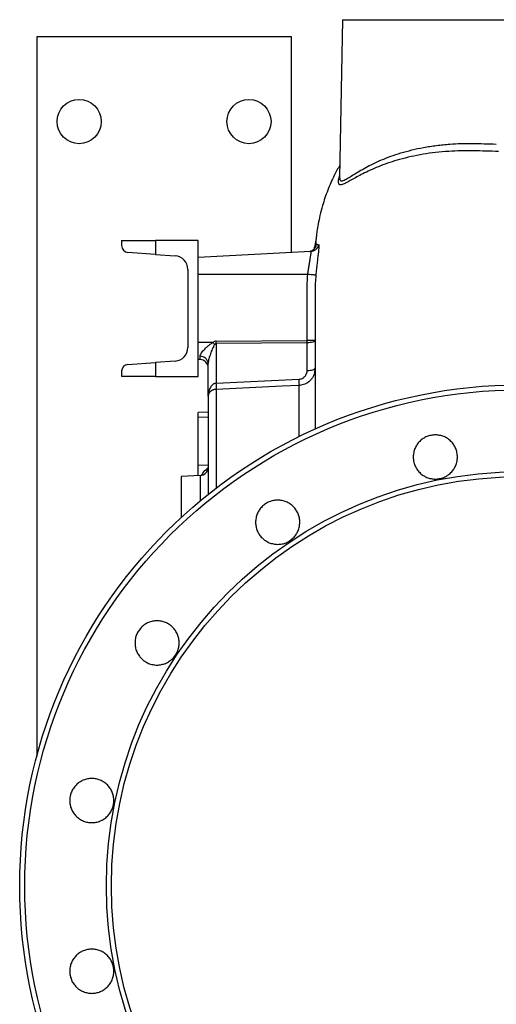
# Model space of a CAD drawing. Header units: millimetres. Extents: x 1346 to 5878, y 2047 to 4416.
# Tile 3 of 11: x 1346 to 1908, y 3256 to 4416. Entities that reach past the tile are written whole.
import ezdxf

# ---------------------------------------------------------------- set-up
doc = ezdxf.new("R2010")
doc.units = ezdxf.units.MM
doc.header["$LTSCALE"] = 2

msp = doc.modelspace()

# ---------------------------------------------------------------- linework, layer by layer
at = {"color": 7, "linetype": 'Continuous', "lineweight": 25}
for p, q in [((1726.4, 4415.9), (1723.1, 4229.9)), ((1726.4, 4415.9), (1936.4, 4415.9)), ((1366.4, 4395.9), (1366.4, 3548.2)), ((1666.4, 4395.9), (1366.4, 4395.9)), ((1666.4, 4141.7), (1666.4, 4395.9)), ((1723.2, 4229.9), (1723.2, 4229.8)), ((1466.4, 4155.9), (1506.4, 4155.9)), ((1466.4, 4155.9), (1466.4, 4149.9)), ((1506.4, 4155.9), (1506.4, 4139.5)), ((1556.4, 4155.9), (1506.4, 4155.9)), ((1556.4, 4135.9), (1556.4, 4155.9)), ((1506.4, 4139.5), (1473.8, 4141.9)), ((1506.4, 4139.5), (1529.5, 4137.9)), ((1689.2, 4142.9), (1556.4, 4135.9)), ((1695.4, 4150), (1695.5, 4150.6)), ((1556.4, 4115.9), (1556.4, 4135.9)), ((1544.4, 4121.9), (1544.4, 4029.9)), ((1556.4, 4035.9), (1556.4, 4115.9)), ((1685.7, 4115.9), (1556.4, 4115.9)), ((1574.1, 4035.9), (1556.4, 4035.9)), ((1556.4, 4015.9), (1556.4, 4035.9)), ((1577.8, 4037.3), (1684.9, 4038)), ((1684.9, 4035.4), (1577.8, 4034.7)), ((1694.4, 4038), (1684.9, 4038)), ((1684.9, 4002.9), (1684.9, 4035.4)), ((1694.4, 4038), (1694.4, 4005.5)), ((1577.8, 4034.7), (1577.8, 3987.9)), ((1473.8, 4009.9), (1506.4, 4012.2)), ((1529.5, 4013.9), (1506.4, 4012.2)), ((1506.4, 4012.2), (1506.4, 3995.9)), ((1556.4, 3995.9), (1556.4, 4015.9)), ((1558.9, 4015.8), (1556.4, 4015.9)), ((1558.9, 4015.8), (1558.9, 4019.5)), ((1466.4, 4001.9), (1466.4, 3995.9)), ((1568.4, 3972.4), (1568.4, 4011.3)), ((1694.4, 4005.5), (1693.7, 4001.8)), ((1506.4, 3995.9), (1466.4, 3995.9)), ((1506.4, 3995.9), (1556.4, 3995.9)), ((1577.8, 3987.9), (1675.4, 3992.5)), ((1568.4, 3972.4), (1568.4, 3857.1)), ((1568.4, 3953.9), (1556.4, 3953.3)), ((1556.4, 3947.4), (1556.4, 3953.3)), ((1556.4, 3890.9), (1556.4, 3947.4)), ((1556.4, 3878.9), (1556.4, 3890.9)), ((1558.9, 3879.1), (1536.4, 3877.9)), ((1536.4, 3877.9), (1536.4, 3829.6))]:
    msp.add_line(p, q, dxfattribs=at)
at = {"color": 8, "linetype": 'Continuous', "lineweight": 25}
for p, q in [((1577.8, 3980.6), (1577.8, 3864.5)), ((1568.4, 3947.9), (1556.4, 3947.4)), ((1568.4, 3891.3), (1556.4, 3890.9)), ((1558.9, 3879.1), (1558.9, 3849.3))]:
    msp.add_line(p, q, dxfattribs=at)
at = {"color": 7, "linetype": 'Continuous', "lineweight": 25, "flags": 128}
for points in [[(1688.4, 4143), (1688.1, 4143), (1686.4, 4142.7)], [(1695.1, 4115.1), (1694.9, 4115.1), (1694.3, 4115.2), (1693.5, 4115.2), (1692.3, 4115.3), (1690.9, 4115.5), (1689.3, 4115.6), (1687.5, 4115.7), (1685.7, 4115.9)], [(1694.4, 4038), (1694.2, 4037.5), (1693.6, 4037.1), (1692.8, 4036.6), (1691.6, 4036.2), (1690.2, 4035.9), (1688.5, 4035.7), (1686.8, 4035.5), (1684.9, 4035.4)], [(1684.9, 4002.9), (1686.8, 4003), (1688.5, 4003.2), (1690.2, 4003.4), (1691.6, 4003.7), (1692.8, 4004.1), (1693.6, 4004.6), (1694.2, 4005), (1694.4, 4005.5)], [(1675.4, 3985.2), (1655.4, 3984.3), (1577.8, 3980.6)]]:
    msp.add_lwpolyline(points, dxfattribs=at)
at = {"color": 7, "linetype": 'Continuous', "lineweight": 25}
for centre, radius in [((1416.4, 4295.9), 26), ((1616.4, 4295.9), 26), ((1936.4, 3395.9), 590), ((1936.4, 3395.9), 584.1), ((1936.4, 3395.9), 487.9), ((1936.4, 3395.9), 482)]:
    msp.add_circle(centre, radius, dxfattribs=at)
at = {"color": 8, "linetype": 'Continuous', "lineweight": 25}
msp.add_arc((1685.8, 4152.7), 10, 284.9604, 353.4602, dxfattribs=at)
at = {"color": 7, "linetype": 'Continuous', "lineweight": 25}
for centre, radius, start, end in [((1688.7, 4152.8), 9.99, 273.0307, 349.0351), ((1474.4, 4149.9), 8, 180, 265.8089), ((1528.4, 4121.9), 16, 0, 85.8089), ((1394.6, 3901.8), 224.1, 35.9653, 36.7635), ((1392.6, 4036), 185.3, 359.6004, 0.3996), ((1499.6, 4036.7), 185.3, 359.6004, 0.3996), ((1528.4, 4029.9), 16, 274.1911, 0), ((1559.3, 4010.4), 9.11, 5.9828, 92.606), ((1558.4, 4005.8), 10, 0, 87), ((1474.4, 4001.9), 8, 94.1911, 180), ((1617.7, 3988.9), 57.8, 356.3836, 3.6164), ((1520.8, 3984.3), 57.2, 356.3381, 3.6619), ((1558.4, 3889.1), 10, 273, 0)]:
    msp.add_arc(centre, radius, start, end, dxfattribs=at)
for centre, major_axis, ratio, start_param, end_param in [((1578.9, 3959.9), (-1.1, 77.4), 0.25811, 6.281352, 6.468738), ((1578.4, 3959.9), (-0.5, 74.8), 0.133521, 6.282266, 6.469651)]:
    msp.add_ellipse(centre, major_axis=major_axis, ratio=ratio, start_param=start_param, end_param=end_param, dxfattribs=at)
at = {"color": 8, "linetype": 'Continuous', "lineweight": 25}
for points, knots in [([(1723.2, 4229.8), (1723.2, 4229), (1723.2, 4227.4), (1724.1, 4226.4), (1725.4, 4226), (1727.3, 4226.5), (1730.1, 4227.8), (1734.1, 4230.1), (1739.6, 4233.5), (1746.1, 4237.5), (1753.8, 4241.8), (1762.5, 4246.3), (1772.3, 4250.8), (1783.2, 4255.1), (1795.2, 4259), (1808.1, 4262.6), (1822.1, 4265.6), (1837.1, 4267.9), (1851.9, 4269.5), (1866.2, 4270.2), (1879.7, 4270.3), (1893.5, 4269.9), (1903, 4269.6), (1907.7, 4269.5)], [0, 0, 0, 0, 0.035736, 0.06962, 0.103507, 0.138447, 0.173395, 0.223756, 0.274137, 0.325891, 0.377651, 0.430927, 0.484203, 0.538662, 0.593117, 0.648221, 0.703321, 0.760142, 0.816958, 0.862238, 0.907516, 0.953757, 1, 1, 1, 1]), ([(1910.3, 4260.7), (1905.4, 4260.9), (1895.4, 4261.1), (1880.6, 4261.6), (1865.9, 4261.6), (1851, 4260.9), (1836.1, 4259.6), (1821.2, 4257.5), (1807.1, 4254.7), (1793.9, 4251.4), (1782, 4247.8), (1771.2, 4243.8), (1761.3, 4239.7), (1752.5, 4235.5), (1744.9, 4231.6), (1738.4, 4227.9), (1732.9, 4224.8), (1728.8, 4222.7), (1726, 4221.6), (1724.1, 4221.2), (1722.8, 4221.6), (1721.8, 4223), (1721.7, 4226), (1722.3, 4229.3), (1723.1, 4231.7), (1723.1, 4232)], [0, 0, 0, 0, 0.043967, 0.087931, 0.132872, 0.177814, 0.227769, 0.277727, 0.329297, 0.380872, 0.429449, 0.47803, 0.527725, 0.577422, 0.624016, 0.670606, 0.718311, 0.766, 0.797826, 0.829647, 0.862278, 0.894907, 0.944094, 0.994071, 1, 1, 1, 1]), ([(1695.5, 4150.6), (1695.5, 4150.6), (1695.6, 4151.5), (1695.7, 4151.5), (1695.8, 4151.6)], [0, 0, 0, 0, 0.05749, 1, 1, 1, 1]), ([(1693.7, 4001.8), (1693.6, 4000.7), (1693.3, 3998.3), (1691.6, 3995), (1688.8, 3991), (1684.1, 3987.3), (1679, 3985.5), (1676.1, 3985.3), (1675.4, 3985.2)], [0, 0, 0, 0, 0.130552, 0.266945, 0.407965, 0.674538, 0.922043, 1, 1, 1, 1]), ([(1675.4, 3924.7), (1675.4, 3928.4), (1675.4, 3938.4), (1675.4, 3951.8), (1675.4, 3965.2), (1675.4, 3974.5), (1675.4, 3981.1), (1675.4, 3983.8), (1675.4, 3985.2)], [0, 0, 0, 0, 0.123996, 0.327807, 0.531383, 0.734266, 0.867133, 1, 1, 1, 1]), ([(1560.9, 3879.5), (1561.3, 3880.3), (1562.8, 3883.5), (1565.6, 3886.2), (1568, 3887.8), (1568.4, 3888.1)], [0, 0, 0, 0, 0.2248883, 0.8780488, 1, 1, 1, 1])]:
    msp.add_open_spline(points, degree=3, knots=knots, dxfattribs=at)
at = {"color": 7, "linetype": 'Continuous', "lineweight": 25}
for points, knots in [([(1723.4, 4244.6), (1721.1, 4240.6), (1715.8, 4231.1), (1708.9, 4215.2), (1703.5, 4199.3), (1700.1, 4185.9), (1697.9, 4175.8), (1696.6, 4167.6), (1695.8, 4161.3), (1695.3, 4156.2), (1694.9, 4151.8), (1694.8, 4149.2), (1694.7, 4148.2), (1694.7, 4148.1)], [0, 0, 0, 0, 0.1320545, 0.3149411, 0.4992983, 0.6138464, 0.7137285, 0.7990084, 0.8534678, 0.8999138, 0.9439776, 0.9943344, 1, 1, 1, 1]), ([(1695.4, 4156.8), (1695.3, 4156.4), (1694.8, 4154.7), (1694.2, 4151.9), (1693.5, 4148.6), (1693, 4146.6), (1692.8, 4145.6)], [0, 0, 0, 0, 0.107621, 0.427646, 0.723197, 1, 1, 1, 1]), ([(1698.5, 4150.9), (1698.6, 4150.9), (1698.7, 4150.7), (1698.7, 4150), (1698.8, 4149.7), (1698.8, 4149), (1698.7, 4148.6), (1698.7, 4147.2), (1698.6, 4146.2), (1698.4, 4144.2), (1698.3, 4143.5), (1698.2, 4142), (1698.1, 4141.3), (1697.8, 4138.8), (1697.5, 4137), (1697.2, 4134.1), (1697.1, 4133.1), (1696.8, 4131), (1696.7, 4130), (1696.4, 4127.8), (1696.3, 4126.7), (1696, 4124.5), (1695.9, 4123.3), (1695.6, 4119.8), (1695.3, 4117.5), (1695.1, 4115.1)], [0, 0, 0, 0, 0.125, 0.125, 0.1875, 0.1875, 0.25, 0.25, 0.375, 0.375, 0.4375, 0.4375, 0.5, 0.5, 0.625, 0.625, 0.6875, 0.6875, 0.75, 0.75, 0.8125, 0.8125, 0.875, 0.875, 1, 1, 1, 1]), ([(1695.8, 4151.6), (1696, 4151.5), (1696.3, 4151.4), (1697.2, 4151.2), (1697.8, 4151), (1698.5, 4150.9)], [0, 0, 0, 0, 0.5, 0.5, 1, 1, 1, 1]), ([(1685.7, 4115.9), (1685.9, 4117.7), (1686.1, 4119.4), (1686.5, 4122), (1686.6, 4122.9), (1686.9, 4124.6), (1687, 4125.4), (1687.4, 4127.8), (1687.7, 4129.4), (1688.2, 4132.3), (1688.4, 4133.7), (1688.7, 4135.5), (1688.8, 4136.1), (1689, 4137.3), (1689.1, 4137.8), (1689.3, 4139.3), (1689.4, 4140.1), (1689.5, 4141.1), (1689.5, 4141.4), (1689.5, 4142), (1689.5, 4142.2), (1689.4, 4142.7), (1689.3, 4142.9), (1689.2, 4142.9)], [0, 0, 0, 0, 0.125, 0.125, 0.1875, 0.1875, 0.25, 0.25, 0.375, 0.375, 0.5, 0.5, 0.5625, 0.5625, 0.625, 0.625, 0.75, 0.75, 0.8125, 0.8125, 0.875, 0.875, 1, 1, 1, 1]), ([(1695.4, 4150.1), (1695.4, 4150.1), (1695.4, 4150.1), (1695.4, 4149.9), (1695.2, 4149.3), (1694.9, 4148.4), (1694.2, 4147.1), (1693.1, 4145.8), (1691.7, 4144.5), (1690.1, 4143.5), (1688.9, 4143.2), (1688.4, 4143.1)], [0, 0, 0, 0, 0.076929, 0.18418, 0.274213, 0.363311, 0.470551, 0.596559, 0.736539, 0.891598, 1, 1, 1, 1]), ([(1684.9, 4038), (1684.9, 4051), (1684.9, 4067.2), (1684.9, 4083.4), (1684.9, 4089.9), (1684.9, 4093.2), (1684.9, 4102.9), (1685.2, 4109.4), (1685.7, 4115.9)], [0, 0, 0, 0, 0.5, 0.625, 0.625, 0.75, 0.75, 1, 1, 1, 1]), ([(1695.1, 4115.1), (1694.9, 4111.9), (1694.7, 4108.8), (1694.4, 4102.5), (1694.4, 4099.4), (1694.4, 4096.2)], [0, 0, 0, 0, 0.5, 0.5, 1, 1, 1, 1]), ([(1694.4, 4096.2), (1694.4, 4096.2), (1694.4, 4096.2), (1694.4, 4096.2), (1694.4, 4089.6), (1694.4, 4082.9), (1694.4, 4076.2), (1694.4, 4063.5), (1694.4, 4050.8), (1694.4, 4038)], [-0.00000006, -0.00000006, -0.00000006, -0.00000006, 0, 0, 0, 0.01, 0.01, 0.01, 0.02910736, 0.02910736, 0.02910736, 0.02910736]), ([(1558.9, 4019.5), (1558.9, 4020.1), (1559.1, 4020.8), (1559.5, 4021.8), (1559.7, 4022.2), (1560.1, 4022.9), (1560.3, 4023.3), (1561.1, 4024.4), (1561.6, 4025.1), (1562.9, 4026.6), (1563.6, 4027.3), (1565, 4028.8), (1565.7, 4029.5), (1567.3, 4030.9), (1568.1, 4031.6), (1569.7, 4033), (1570.5, 4033.6), (1572.3, 4034.8), (1573.2, 4035.4), (1574.1, 4035.9)], [0, 0, 0, 0, 0.125, 0.125, 0.1875, 0.1875, 0.25, 0.25, 0.375, 0.375, 0.5, 0.5, 0.625, 0.625, 0.75, 0.75, 0.875, 0.875, 1, 1, 1, 1]), ([(1576, 4033.4), (1575.7, 4033), (1575.4, 4032.5), (1574.9, 4031.6), (1574.7, 4031.2), (1574, 4029.8), (1573.6, 4028.9), (1572.8, 4027), (1572.4, 4026.1), (1571.7, 4024.2), (1571.3, 4023.3), (1570.7, 4021.4), (1570.3, 4020.4), (1569.7, 4018.5), (1569.5, 4017.6), (1569, 4015.7), (1568.8, 4014.8), (1568.5, 4013), (1568.4, 4012.1), (1568.4, 4011.3)], [0, 0, 0, 0, 0.0625, 0.0625, 0.125, 0.125, 0.25, 0.25, 0.375, 0.375, 0.5, 0.5, 0.625, 0.625, 0.75, 0.75, 0.875, 0.875, 1, 1, 1, 1]), ([(1675.4, 3992.5), (1676.1, 3992.6), (1676.7, 3992.7), (1678, 3993), (1678.6, 3993.2), (1679.5, 3993.7), (1679.8, 3993.8), (1680.3, 3994.2), (1680.6, 3994.4), (1681.4, 3994.9), (1681.8, 3995.4), (1682.7, 3996.4), (1683.1, 3996.9), (1683.7, 3998), (1684, 3998.6), (1684.7, 4000.4), (1684.9, 4001.7), (1684.9, 4002.9)], [0, 0, 0, 0, 0.125, 0.125, 0.25, 0.25, 0.3125, 0.3125, 0.375, 0.375, 0.5, 0.5, 0.625, 0.625, 0.75, 0.75, 1, 1, 1, 1]), ([(1694.4, 4005.5), (1694.4, 4004), (1694.4, 4001.1), (1694.4, 3995.2), (1694.4, 3988.5), (1694.4, 3981.1), (1694.4, 3972.6), (1694.4, 3963), (1694.4, 3952.4), (1694.4, 3942.6), (1694.4, 3936.1), (1694.4, 3933.9)], [0, 0, 0, 0, 0.127982, 0.256249, 0.368849, 0.48145, 0.594832, 0.708215, 0.824064, 0.939914, 1, 1, 1, 1]), ([(1577.8, 3987.9), (1577.4, 3987.9), (1577, 3987.8), (1576.1, 3987.6), (1575.7, 3987.4), (1575, 3987.1), (1574.6, 3986.8), (1573.9, 3986.4), (1573.6, 3986.1), (1572.6, 3985.2), (1572.1, 3984.6), (1571.1, 3983.3), (1570.7, 3982.5), (1570, 3981.1), (1569.7, 3980.3), (1569.2, 3978.8), (1569, 3978), (1568.7, 3976.4), (1568.6, 3975.6), (1568.4, 3974.4), (1568.4, 3974), (1568.4, 3973.2), (1568.4, 3972.8), (1568.4, 3972.4)], [0, 0, 0, 0, 0.0625, 0.0625, 0.125, 0.125, 0.1875, 0.1875, 0.25, 0.25, 0.375, 0.375, 0.5, 0.5, 0.625, 0.625, 0.75, 0.75, 0.875, 0.875, 0.9375, 0.9375, 1, 1, 1, 1]), ([(1577.8, 3980.6), (1577.4, 3980.6), (1577, 3980.6), (1576.1, 3980.5), (1575.7, 3980.4), (1575, 3980.2), (1574.6, 3980.1), (1573.9, 3979.8), (1573.6, 3979.7), (1572.6, 3979.2), (1572.1, 3978.9), (1571.1, 3978.2), (1570.7, 3977.8), (1570, 3977), (1569.7, 3976.6), (1569.2, 3975.8), (1569, 3975.4), (1568.7, 3974.6), (1568.6, 3974.1), (1568.4, 3973.5), (1568.4, 3973.3), (1568.4, 3972.9), (1568.4, 3972.6), (1568.4, 3972.4)], [0, 0, 0, 0, 0.0625, 0.0625, 0.125, 0.125, 0.1875, 0.1875, 0.25, 0.25, 0.375, 0.375, 0.5, 0.5, 0.625, 0.625, 0.75, 0.75, 0.875, 0.875, 0.9375, 0.9375, 1, 1, 1, 1]), ([(1817.5, 3882.6), (1816.3, 3883.8), (1815.2, 3885.1), (1813.8, 3887.3), (1813.4, 3888), (1812.6, 3889.5), (1812.2, 3890.3), (1811.2, 3892.6), (1810.7, 3894.3), (1810.2, 3896.8), (1810.1, 3897.6), (1809.9, 3899.3), (1809.9, 3900.2), (1809.9, 3902.7), (1810.1, 3904.4), (1810.6, 3906.9), (1810.8, 3907.7), (1811.3, 3909.4), (1811.8, 3911), (1812.6, 3912.5), (1813.4, 3914), (1813.8, 3914.7), (1815.2, 3916.9), (1816.3, 3918.2), (1818.1, 3920), (1818.7, 3920.5), (1820, 3921.6), (1820.7, 3922.1), (1822.9, 3923.6), (1824.4, 3924.4), (1826.7, 3925.3), (1827.5, 3925.6), (1829.2, 3926.1), (1830, 3926.3), (1832.5, 3926.8), (1834.2, 3927), (1837.6, 3927), (1839.3, 3926.8), (1841.8, 3926.3), (1842.6, 3926.1), (1844.2, 3925.6), (1845.1, 3925.3), (1847.4, 3924.4), (1848.9, 3923.6), (1851, 3922.2), (1851.7, 3921.6), (1853, 3920.6), (1853.7, 3920), (1855.5, 3918.2), (1856.5, 3916.9), (1858, 3914.7), (1858.4, 3914), (1859.2, 3912.5), (1859.9, 3911), (1860.5, 3909.4), (1861, 3907.7), (1861.2, 3906.9), (1861.7, 3904.4), (1861.9, 3902.7), (1861.9, 3900.2), (1861.8, 3899.3), (1861.7, 3897.6), (1861.6, 3896.8), (1861.1, 3894.3), (1860.6, 3892.6), (1859.6, 3890.3), (1859.2, 3889.5), (1858.4, 3888), (1858, 3887.3), (1856.6, 3885.2), (1855.5, 3883.8), (1853.7, 3882), (1853, 3881.4), (1851.7, 3880.4), (1850.4, 3879.4), (1848.9, 3878.5), (1847.4, 3877.7), (1846.6, 3877.3), (1844.3, 3876.3), (1842.6, 3875.8), (1839.3, 3875.2), (1837.6, 3875), (1834.2, 3875), (1832.5, 3875.2), (1830, 3875.7), (1829.2, 3875.9), (1827.5, 3876.4), (1825.9, 3876.9), (1824.4, 3877.7), (1822.9, 3878.5), (1822.2, 3878.9), (1820, 3880.3), (1818.7, 3881.4), (1817.5, 3882.6)], [0, 0, 0, 0, 0.03125, 0.03125, 0.046875, 0.046875, 0.0625, 0.0625, 0.09375, 0.09375, 0.109375, 0.109375, 0.125, 0.125, 0.15625, 0.15625, 0.171875, 0.171875, 0.1875, 0.203125, 0.203125, 0.21875, 0.21875, 0.25, 0.25, 0.265625, 0.265625, 0.28125, 0.28125, 0.3125, 0.3125, 0.328125, 0.328125, 0.34375, 0.34375, 0.375, 0.375, 0.40625, 0.40625, 0.421875, 0.421875, 0.4375, 0.4375, 0.46875, 0.46875, 0.484375, 0.484375, 0.5, 0.5, 0.53125, 0.53125, 0.546875, 0.546875, 0.5625, 0.578125, 0.578125, 0.59375, 0.59375, 0.625, 0.625, 0.640625, 0.640625, 0.65625, 0.65625, 0.6875, 0.6875, 0.703125, 0.703125, 0.71875, 0.71875, 0.75, 0.75, 0.765625, 0.765625, 0.78125, 0.796875, 0.796875, 0.8125, 0.8125, 0.84375, 0.84375, 0.875, 0.875, 0.90625, 0.90625, 0.921875, 0.921875, 0.9375, 0.953125, 0.953125, 0.96875, 0.96875, 1, 1, 1, 1]), ([(1631.8, 3805.7), (1630.6, 3806.9), (1629.6, 3808.2), (1628.1, 3810.4), (1627.7, 3811.1), (1626.9, 3812.6), (1626.5, 3813.4), (1625.6, 3815.7), (1625.1, 3817.4), (1624.6, 3819.9), (1624.4, 3820.7), (1624.3, 3822.4), (1624.2, 3823.3), (1624.2, 3825.8), (1624.4, 3827.5), (1624.9, 3830), (1625.1, 3830.8), (1625.6, 3832.5), (1626.2, 3834.1), (1626.9, 3835.6), (1627.7, 3837.1), (1628.1, 3837.8), (1629.6, 3840), (1630.7, 3841.3), (1632.4, 3843.1), (1633.1, 3843.7), (1634.4, 3844.7), (1635.1, 3845.3), (1637.2, 3846.7), (1638.7, 3847.5), (1641.1, 3848.4), (1641.9, 3848.7), (1643.5, 3849.2), (1644.3, 3849.4), (1646.8, 3849.9), (1648.5, 3850.1), (1651.9, 3850.1), (1653.6, 3849.9), (1656.1, 3849.4), (1657, 3849.2), (1658.6, 3848.7), (1659.4, 3848.4), (1661.8, 3847.5), (1663.3, 3846.7), (1665.4, 3845.3), (1666.1, 3844.7), (1667.4, 3843.7), (1668, 3843.1), (1669.8, 3841.3), (1670.9, 3840), (1672.3, 3837.8), (1672.8, 3837.1), (1673.6, 3835.6), (1674.3, 3834.1), (1674.9, 3832.5), (1675.4, 3830.9), (1675.6, 3830), (1676.1, 3827.5), (1676.2, 3825.8), (1676.2, 3823.3), (1676.2, 3822.4), (1676, 3820.7), (1675.9, 3819.9), (1675.4, 3817.4), (1674.9, 3815.7), (1673.9, 3813.4), (1673.6, 3812.6), (1672.8, 3811.1), (1672.3, 3810.4), (1670.9, 3808.3), (1669.8, 3806.9), (1668, 3805.1), (1667.4, 3804.5), (1666.1, 3803.5), (1664.7, 3802.5), (1663.3, 3801.6), (1661.8, 3800.8), (1661, 3800.4), (1658.6, 3799.4), (1657, 3798.9), (1653.7, 3798.3), (1651.9, 3798.1), (1648.6, 3798.1), (1646.9, 3798.3), (1644.4, 3798.8), (1643.5, 3799), (1641.9, 3799.5), (1640.3, 3800), (1638.8, 3800.8), (1637.3, 3801.6), (1636.5, 3802), (1634.4, 3803.4), (1633.1, 3804.5), (1631.8, 3805.7)], [0, 0, 0, 0, 0.03125, 0.03125, 0.046875, 0.046875, 0.0625, 0.0625, 0.09375, 0.09375, 0.109375, 0.109375, 0.125, 0.125, 0.15625, 0.15625, 0.171875, 0.171875, 0.1875, 0.203125, 0.203125, 0.21875, 0.21875, 0.25, 0.25, 0.265625, 0.265625, 0.28125, 0.28125, 0.3125, 0.3125, 0.328125, 0.328125, 0.34375, 0.34375, 0.375, 0.375, 0.40625, 0.40625, 0.421875, 0.421875, 0.4375, 0.4375, 0.46875, 0.46875, 0.484375, 0.484375, 0.5, 0.5, 0.53125, 0.53125, 0.546875, 0.546875, 0.5625, 0.578125, 0.578125, 0.59375, 0.59375, 0.625, 0.625, 0.640625, 0.640625, 0.65625, 0.65625, 0.6875, 0.6875, 0.703125, 0.703125, 0.71875, 0.71875, 0.75, 0.75, 0.765625, 0.765625, 0.78125, 0.796875, 0.796875, 0.8125, 0.8125, 0.84375, 0.84375, 0.875, 0.875, 0.90625, 0.90625, 0.921875, 0.921875, 0.9375, 0.953125, 0.953125, 0.96875, 0.96875, 1, 1, 1, 1]), ([(1489.8, 3663.6), (1488.5, 3664.8), (1487.5, 3666.2), (1486.1, 3668.3), (1485.6, 3669), (1484.8, 3670.5), (1484.5, 3671.3), (1483.5, 3673.6), (1483, 3675.3), (1482.5, 3677.8), (1482.4, 3678.6), (1482.2, 3680.3), (1482.2, 3681.2), (1482.2, 3683.7), (1482.3, 3685.4), (1482.8, 3687.9), (1483, 3688.8), (1483.5, 3690.4), (1484.1, 3692), (1484.8, 3693.5), (1485.6, 3695), (1486.1, 3695.7), (1487.5, 3697.9), (1488.6, 3699.2), (1490.4, 3701), (1491, 3701.6), (1492.3, 3702.6), (1493, 3703.2), (1495.1, 3704.6), (1496.6, 3705.4), (1499, 3706.4), (1499.8, 3706.6), (1501.4, 3707.1), (1502.2, 3707.3), (1504.7, 3707.8), (1506.4, 3708), (1509.9, 3708), (1511.6, 3707.8), (1514, 3707.3), (1514.9, 3707.1), (1516.5, 3706.7), (1517.3, 3706.4), (1519.7, 3705.4), (1521.2, 3704.6), (1523.3, 3703.2), (1524, 3702.7), (1525.3, 3701.6), (1525.9, 3701), (1527.7, 3699.2), (1528.8, 3697.9), (1530.2, 3695.8), (1530.7, 3695), (1531.5, 3693.5), (1532.2, 3692), (1532.8, 3690.4), (1533.3, 3688.8), (1533.5, 3687.9), (1534, 3685.4), (1534.1, 3683.7), (1534.2, 3681.2), (1534.1, 3680.3), (1533.9, 3678.6), (1533.8, 3677.8), (1533.3, 3675.3), (1532.8, 3673.7), (1531.9, 3671.3), (1531.5, 3670.5), (1530.7, 3669), (1530.2, 3668.3), (1528.8, 3666.2), (1527.8, 3664.9), (1525.9, 3663), (1525.3, 3662.5), (1524, 3661.4), (1522.6, 3660.4), (1521.2, 3659.5), (1519.7, 3658.7), (1518.9, 3658.3), (1516.5, 3657.3), (1514.9, 3656.9), (1511.6, 3656.2), (1509.9, 3656), (1506.5, 3656), (1504.8, 3656.2), (1502.3, 3656.7), (1501.4, 3656.9), (1499.8, 3657.4), (1498.2, 3657.9), (1496.7, 3658.7), (1495.2, 3659.5), (1494.4, 3659.9), (1492.3, 3661.3), (1491, 3662.4), (1489.8, 3663.6)], [0, 0, 0, 0, 0.03125, 0.03125, 0.046875, 0.046875, 0.0625, 0.0625, 0.09375, 0.09375, 0.109375, 0.109375, 0.125, 0.125, 0.15625, 0.15625, 0.171875, 0.171875, 0.1875, 0.203125, 0.203125, 0.21875, 0.21875, 0.25, 0.25, 0.265625, 0.265625, 0.28125, 0.28125, 0.3125, 0.3125, 0.328125, 0.328125, 0.34375, 0.34375, 0.375, 0.375, 0.40625, 0.40625, 0.421875, 0.421875, 0.4375, 0.4375, 0.46875, 0.46875, 0.484375, 0.484375, 0.5, 0.5, 0.53125, 0.53125, 0.546875, 0.546875, 0.5625, 0.578125, 0.578125, 0.59375, 0.59375, 0.625, 0.625, 0.640625, 0.640625, 0.65625, 0.65625, 0.6875, 0.6875, 0.703125, 0.703125, 0.71875, 0.71875, 0.75, 0.75, 0.765625, 0.765625, 0.78125, 0.796875, 0.796875, 0.8125, 0.8125, 0.84375, 0.84375, 0.875, 0.875, 0.90625, 0.90625, 0.921875, 0.921875, 0.9375, 0.953125, 0.953125, 0.96875, 0.96875, 1, 1, 1, 1]), ([(1412.9, 3478), (1411.7, 3479.2), (1410.6, 3480.5), (1409.2, 3482.6), (1408.7, 3483.4), (1407.9, 3484.9), (1407.6, 3485.6), (1406.6, 3488), (1406.1, 3489.6), (1405.6, 3492.1), (1405.5, 3493), (1405.3, 3494.7), (1405.3, 3495.5), (1405.3, 3498.1), (1405.4, 3499.8), (1405.9, 3502.3), (1406.1, 3503.1), (1406.6, 3504.7), (1407.2, 3506.3), (1407.9, 3507.9), (1408.7, 3509.4), (1409.2, 3510.1), (1410.6, 3512.2), (1411.7, 3513.5), (1413.5, 3515.3), (1414.1, 3515.9), (1415.4, 3517), (1416.1, 3517.5), (1418.2, 3518.9), (1419.7, 3519.7), (1422.1, 3520.7), (1422.9, 3521), (1424.5, 3521.5), (1425.3, 3521.7), (1427.8, 3522.2), (1429.5, 3522.4), (1433, 3522.4), (1434.7, 3522.2), (1437.1, 3521.7), (1438, 3521.5), (1439.6, 3521), (1440.4, 3520.7), (1442.8, 3519.7), (1444.3, 3518.9), (1446.4, 3517.5), (1447.1, 3517), (1448.4, 3515.9), (1449, 3515.4), (1450.8, 3513.6), (1451.9, 3512.2), (1453.3, 3510.1), (1453.8, 3509.4), (1454.6, 3507.9), (1455.3, 3506.3), (1455.9, 3504.7), (1456.4, 3503.1), (1456.6, 3502.3), (1457.1, 3499.8), (1457.3, 3498.1), (1457.3, 3495.5), (1457.2, 3494.7), (1457, 3493), (1456.9, 3492.1), (1456.4, 3489.6), (1455.9, 3488), (1455, 3485.7), (1454.6, 3484.9), (1453.8, 3483.4), (1453.4, 3482.6), (1451.9, 3480.5), (1450.9, 3479.2), (1449, 3477.4), (1448.4, 3476.8), (1447.1, 3475.7), (1445.7, 3474.7), (1444.3, 3473.9), (1442.8, 3473), (1442, 3472.7), (1439.6, 3471.7), (1438, 3471.2), (1434.7, 3470.5), (1433, 3470.4), (1429.6, 3470.4), (1427.9, 3470.5), (1425.4, 3471), (1424.5, 3471.2), (1422.9, 3471.7), (1421.3, 3472.3), (1419.8, 3473), (1418.3, 3473.8), (1417.5, 3474.3), (1415.4, 3475.7), (1414.1, 3476.8), (1412.9, 3478)], [0, 0, 0, 0, 0.03125, 0.03125, 0.046875, 0.046875, 0.0625, 0.0625, 0.09375, 0.09375, 0.109375, 0.109375, 0.125, 0.125, 0.15625, 0.15625, 0.171875, 0.171875, 0.1875, 0.203125, 0.203125, 0.21875, 0.21875, 0.25, 0.25, 0.265625, 0.265625, 0.28125, 0.28125, 0.3125, 0.3125, 0.328125, 0.328125, 0.34375, 0.34375, 0.375, 0.375, 0.40625, 0.40625, 0.421875, 0.421875, 0.4375, 0.4375, 0.46875, 0.46875, 0.484375, 0.484375, 0.5, 0.5, 0.53125, 0.53125, 0.546875, 0.546875, 0.5625, 0.578125, 0.578125, 0.59375, 0.59375, 0.625, 0.625, 0.640625, 0.640625, 0.65625, 0.65625, 0.6875, 0.6875, 0.703125, 0.703125, 0.71875, 0.71875, 0.75, 0.75, 0.765625, 0.765625, 0.78125, 0.796875, 0.796875, 0.8125, 0.8125, 0.84375, 0.84375, 0.875, 0.875, 0.90625, 0.90625, 0.921875, 0.921875, 0.9375, 0.953125, 0.953125, 0.96875, 0.96875, 1, 1, 1, 1]), ([(1412.9, 3277), (1411.7, 3278.3), (1410.6, 3279.6), (1409.2, 3281.7), (1408.7, 3282.4), (1407.9, 3283.9), (1407.6, 3284.7), (1406.6, 3287.1), (1406.1, 3288.7), (1405.6, 3291.2), (1405.5, 3292), (1405.3, 3293.7), (1405.3, 3294.6), (1405.3, 3297.1), (1405.4, 3298.8), (1405.9, 3301.3), (1406.1, 3302.2), (1406.6, 3303.8), (1407.2, 3305.4), (1407.9, 3306.9), (1408.7, 3308.4), (1409.2, 3309.2), (1410.6, 3311.3), (1411.7, 3312.6), (1413.5, 3314.4), (1414.1, 3315), (1415.4, 3316.1), (1416.1, 3316.6), (1418.2, 3318), (1419.7, 3318.8), (1422.1, 3319.8), (1422.9, 3320.1), (1424.5, 3320.5), (1425.3, 3320.8), (1427.8, 3321.3), (1429.5, 3321.4), (1433, 3321.4), (1434.6, 3321.3), (1437.1, 3320.8), (1438, 3320.6), (1439.6, 3320.1), (1440.4, 3319.8), (1442.8, 3318.8), (1444.3, 3318), (1446.4, 3316.6), (1447.1, 3316.1), (1448.4, 3315), (1449, 3314.4), (1450.8, 3312.6), (1451.9, 3311.3), (1453.3, 3309.2), (1453.8, 3308.4), (1454.6, 3306.9), (1455.3, 3305.4), (1455.9, 3303.8), (1456.4, 3302.2), (1456.6, 3301.3), (1457.1, 3298.8), (1457.3, 3297.1), (1457.3, 3294.6), (1457.2, 3293.7), (1457, 3292), (1456.9, 3291.2), (1456.4, 3288.7), (1455.9, 3287.1), (1455, 3284.7), (1454.6, 3283.9), (1453.8, 3282.4), (1453.4, 3281.7), (1451.9, 3279.6), (1450.9, 3278.3), (1449, 3276.4), (1448.4, 3275.9), (1447.1, 3274.8), (1445.7, 3273.8), (1444.3, 3272.9), (1442.8, 3272.1), (1442, 3271.7), (1439.6, 3270.8), (1438, 3270.3), (1434.7, 3269.6), (1433, 3269.4), (1429.6, 3269.4), (1427.9, 3269.6), (1425.4, 3270.1), (1424.5, 3270.3), (1422.9, 3270.8), (1421.3, 3271.4), (1419.8, 3272.1), (1418.3, 3272.9), (1417.5, 3273.3), (1415.4, 3274.7), (1414.1, 3275.8), (1412.9, 3277)], [0, 0, 0, 0, 0.03125, 0.03125, 0.046875, 0.046875, 0.0625, 0.0625, 0.09375, 0.09375, 0.109375, 0.109375, 0.125, 0.125, 0.15625, 0.15625, 0.171875, 0.171875, 0.1875, 0.203125, 0.203125, 0.21875, 0.21875, 0.25, 0.25, 0.265625, 0.265625, 0.28125, 0.28125, 0.3125, 0.3125, 0.328125, 0.328125, 0.34375, 0.34375, 0.375, 0.375, 0.40625, 0.40625, 0.421875, 0.421875, 0.4375, 0.4375, 0.46875, 0.46875, 0.484375, 0.484375, 0.5, 0.5, 0.53125, 0.53125, 0.546875, 0.546875, 0.5625, 0.578125, 0.578125, 0.59375, 0.59375, 0.625, 0.625, 0.640625, 0.640625, 0.65625, 0.65625, 0.6875, 0.6875, 0.703125, 0.703125, 0.71875, 0.71875, 0.75, 0.75, 0.765625, 0.765625, 0.78125, 0.796875, 0.796875, 0.8125, 0.8125, 0.84375, 0.84375, 0.875, 0.875, 0.90625, 0.90625, 0.921875, 0.921875, 0.9375, 0.953125, 0.953125, 0.96875, 0.96875, 1, 1, 1, 1])]:
    msp.add_open_spline(points, degree=3, knots=knots, dxfattribs=at)

doc.saveas('drawing.dxf')
